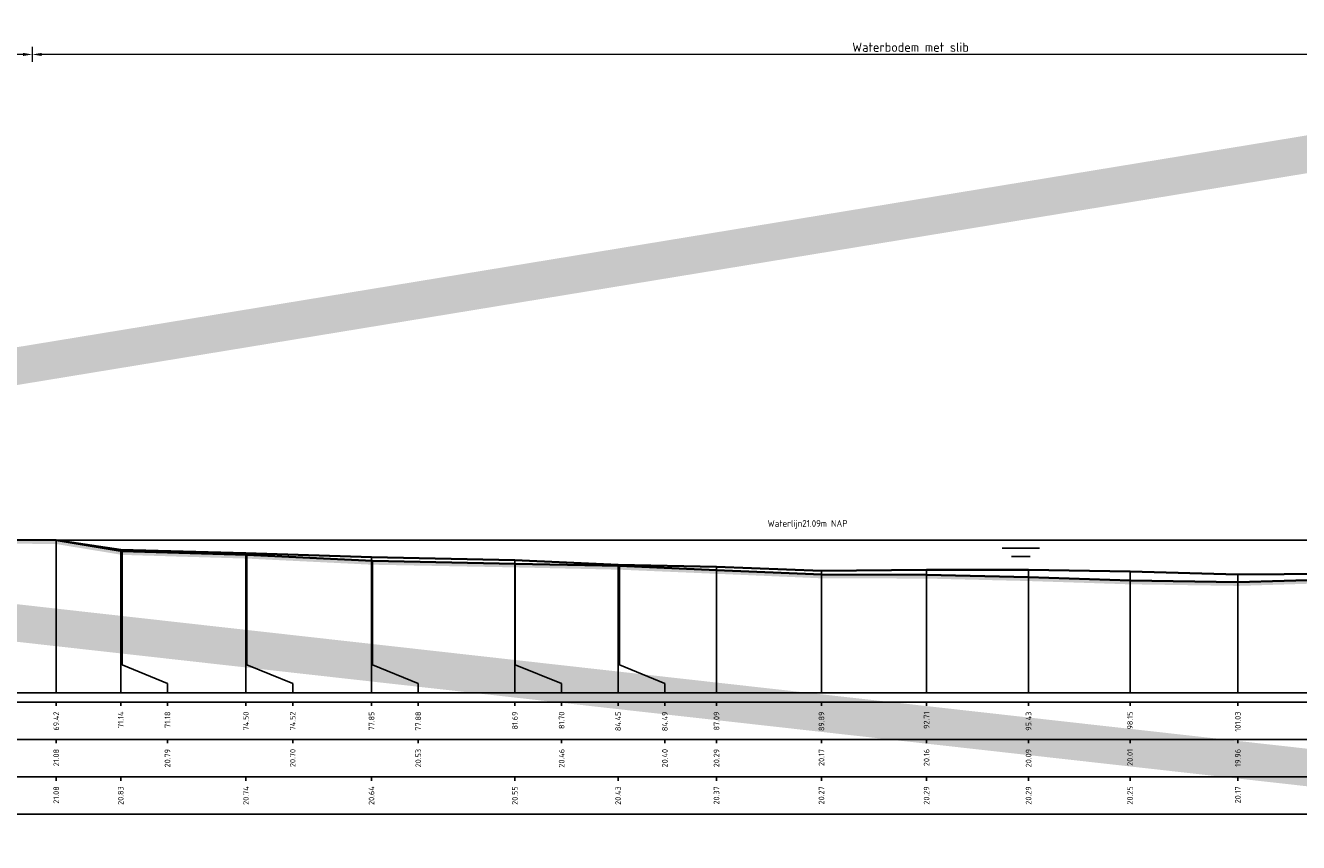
# Model space of a CAD drawing. Header units: metres. Extents: x 173015 to 189682, y 346605 to 348504.
# Tile 166 of 212: x 188948 to 188982, y 348423 to 348445. Entities that reach past the tile are written whole.
import ezdxf
from ezdxf.enums import TextEntityAlignment as Align

# ---------------------------------------------------------------- set-up
doc = ezdxf.new("R2010")
doc.units = ezdxf.units.M
doc.header["$PDMODE"] = 35
doc.header["$PDSIZE"] = 0.075
for name, color, linetype, lineweight in [('B-ME-OB-WATERLIJN-GD', 150, 'Continuous', 25), ('X-ME-AL-PROFIEL_HUIDIG MAAIVELD-GD', 252, 'Continuous', 0), ('X-XX-AL-DETAIL1-M-B', 252, 'Continuous', 18), ('X-XX-AL-DWARSPROFIEL_PROFIELLIJN BOVENKANT SLIB-GD', 42, 'Continuous', 35), ('X-XX-AL-DWARSPROFIEL_PROFIELLIJN MAAIVELD-GD', 8, 'Continuous', 35), ('X-XX-AL-HULPGEOMETRIE-G', 50, 'Continuous', 25), ('X-XX-AL-NAP-T18', 10, 'Continuous', 18)]:
    doc.layers.add(name, color=color, linetype=linetype, lineweight=lineweight)
doc.layers.add('X-ME-AL-PROFIELRASTER-S', color=7, linetype='Continuous')
doc.styles.add('NLCS-ISO-ANNOTATIVE-T18', font='NLCS-ISO.ttf', dxfattribs={"height": 1.8})
doc.styles.add('NLCS-ISO-M100-T18', font='NLCS-ISO.ttf', dxfattribs={"height": 0.18})
doc.styles.add('NLCS-ISO-M100-T25', font='NLCS-ISO.ttf', dxfattribs={"height": 0.25})
doc.dimstyles.new('NLCS-M100-T25-PIJL_L3_H2', dxfattribs={"dimscale": 0.1, "dimtxt": 2.5, "dimasz": 2.5, "dimexe": 2, "dimexo": 2, "dimgap": 0.7, "dimtad": 1, "dimdec": 3, "dimzin": 0, "dimdsep": 46, "dimtxsty": 'NLCS-ISO-M100-T25', "dimcen": 0, "dimdle": 2, "dimclrd": 256, "dimclre": 256, "dimclrt": 256, "dimazin": 0, "dimtfac": 1, "dimtdec": 3, "dimtofl": 0, "dimtmove": 0, "dimatfit": 3, "dimfxl": 2, "dimfxlon": 1, "dimtfillclr": 256, "dimtolj": 1, "dimtzin": 0, "dimlwd": -1, "dimlwe": -1, "dimarcsym": 0})

# ---------------------------------------------------------------- blocks, each defined once
blk = doc.blocks.new('SAL-PROFIELRASTER_BALK_EIND1-D')
at = {"color": 0, "linetype": 'ByBlock', "lineweight": -2, "flags": 128}
for points in [[(0, 0), (1, 0)], [(0, -2.5), (1, -2.5)], [(0, -12.5), (1, -12.5)]]:
    blk.add_lwpolyline(points, dxfattribs=at)
blk = doc.blocks.new('SAL-PROFIELRASTER_BALK_EIND2-D')
at = {"color": 0, "linetype": 'ByBlock', "lineweight": -2}
blk.add_line((1, -12.5), (0, -12.5), dxfattribs=at)
blk = doc.blocks.new('SAL-PROFIELRASTER_BALK_DATA-D')
at = {"color": 0, "linetype": 'ByBlock', "lineweight": -2}
blk.add_lwpolyline([(0, -3.5), (0, -2.5)], dxfattribs=at)
at = {"color": 0, "linetype": 'ByBlock', "lineweight": -2, "style": 'NLCS-ISO-ANNOTATIVE-T18'}
blk.add_attdef('GETAL', text='', height=1.5, rotation=90, dxfattribs=at).set_placement((0.75, -5), align=Align.RIGHT)
blk = doc.blocks.new('SAL-PROFIELRASTER_AANHAAL-D')
at = {"color": 9, "linetype": 'ByBlock', "lineweight": -2, "flags": 128}
blk.add_lwpolyline([(0, 1), (0, 0)], dxfattribs=at)
blk = doc.blocks.new('SAL-PROFIELRASTER_AANHAAL_STAGGER-D')
at = {"color": 9, "linetype": 'ByBlock', "lineweight": -2, "flags": 128}
for points in [[(0, 0), (0, -0.25)], [(0, -0.25), (1, -0.75)], [(1, -0.75), (1, -1)]]:
    blk.add_lwpolyline(points, dxfattribs=at)
blk = doc.blocks.new('*D35')
at = {"layer": 'Defpoints', "color": 0, "transparency": 16777216}
for p in [(188948.537, 348443.934), (188948.537, 348430.037), (188995.532, 348425.947)]:
    blk.add_point(p, dxfattribs=at)
at = {"layer": 'X-XX-AL-DETAIL1-M-B', "transparency": 16777216}
for p, q in [((188948.537, 348443.734), (188948.537, 348444.134)), ((188995.282, 348443.934), (188948.787, 348443.934)), ((188995.532, 348443.734), (188995.532, 348444.134))]:
    blk.add_line(p, q, dxfattribs=at)
for points in [[(188948.787, 348443.975), (188948.787, 348443.892), (188948.537, 348443.934)], [(188995.282, 348443.975), (188995.282, 348443.892), (188995.532, 348443.934)]]:
    blk.add_solid(points, dxfattribs=at)
at = {"layer": 'X-XX-AL-DETAIL1-M-B', "transparency": 16777216, "insert": (188972.034, 348444.129), "char_height": 0.25, "attachment_point": 5, "style": 'NLCS-ISO-M100-T25'}
blk.add_mtext('\\A1;Waterbodem met slib', dxfattribs=at)
blk = doc.blocks.new('*D48')
at = {"layer": 'Defpoints', "color": 0, "transparency": 16777216}
for p in [(188943.227, 348443.934), (188948.537, 348430.037), (188943.227, 348425.912)]:
    blk.add_point(p, dxfattribs=at)
at = {"layer": 'X-XX-AL-DETAIL1-M-B', "transparency": 16777216}
for p, q in [((188943.227, 348443.734), (188943.227, 348444.134)), ((188948.287, 348443.934), (188943.477, 348443.934)), ((188948.537, 348443.734), (188948.537, 348444.134))]:
    blk.add_line(p, q, dxfattribs=at)
for points in [[(188943.477, 348443.975), (188943.477, 348443.892), (188943.227, 348443.934)], [(188948.287, 348443.975), (188948.287, 348443.892), (188948.537, 348443.934)]]:
    blk.add_solid(points, dxfattribs=at)
at = {"layer": 'X-XX-AL-DETAIL1-M-B', "transparency": 16777216, "insert": (188945.882, 348444.166), "char_height": 0.25, "attachment_point": 5, "style": 'NLCS-ISO-M100-T25'}
blk.add_mtext('\\A1;Ruigte', dxfattribs=at)

msp = doc.modelspace()

# ---------------------------------------------------------------- hatches: boundary and pattern name
at = {"layer": 'X-ME-AL-PROFIEL_HUIDIG MAAIVELD-GD'}
h = msp.add_hatch(dxfattribs=at)
h.set_pattern_fill('AGR-MAAIVELD', color=256, scale=0.05, pattern_type=2)
h.set_pattern_definition([(45, (2170.6824, 91.25903), (-0.25000007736, 0.25000007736), []), (45, (2170.6467, 91.29474), (0, 0.50000015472), [0.3535535, -0.3535535]), (45, (2170.611, 91.33046), (0, 0.50000015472), [0.3535535, -0.3535535]), (45, (2170.57477, 91.36667), (0, 0.50000015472), [0.3535535, -0.3535535]), (45, (2170.53956, 91.4019), (0, 0.50000015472), [0.3535535, -0.3535535]), (45, (2170.50384, 91.4376), (0, 0.50000015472), [0.3535535, -0.3535535]), (45, (2170.46813, 91.4733), (0, 0.50000015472), [0.3535535, -0.3535535]), (315, (2170.6824, 91.25903), (0.25000007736, 0.25000007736), []), (315, (2170.71813, 91.29474), (0.50000015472, -1e-16), [0.3535535, -0.3535535]), (315, (2170.75384, 91.33046), (0.50000015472, -1e-16), [0.3535535, -0.3535535]), (315, (2170.79006, 91.36667), (0.50000015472, -1e-16), [0.3535535, -0.3535535]), (315, (2170.82527, 91.4019), (0.50000015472, -1e-16), [0.3535535, -0.3535535]), (315, (2170.861, 91.4376), (0.50000015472, -1e-16), [0.3535535, -0.3535535]), (315, (2170.8967, 91.4733), (0.50000015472, -1e-16), [0.3535535, -0.3535535])])
h.paths.add_polyline_path([(188933.6058, 348431.3958), (188927.11, 348431.4538), (188922.0577, 348431.8278), (188916.6964, 348432.0388), (188911.7593, 348432.1308), (188907.608, 348432.1728), (188905.0351, 348432.4178), (188901.4066, 348432.6098), (188898.9572, 348433.2828), (188898.0873, 348434.2737), (188896.6015, 348434.6448), (188894.9502, 348434.7188), (188893.1728, 348434.6798), (188890.9086, 348434.7288), (188888.8458, 348433.9988), (188883.9935, 348432.0088), (188882.0395, 348430.7668), (188881.3563, 348430.5858), (188880.7097, 348430.2008), (188879.7566, 348429.6698), (188879.7566, 348429.5698), (188880.7097, 348430.1008), (188881.3563, 348430.4858), (188882.0395, 348430.6668), (188883.9935, 348431.9088), (188888.8458, 348433.8988), (188890.9086, 348434.6288), (188893.1728, 348434.5798), (188894.9502, 348434.6188), (188896.6015, 348434.5448), (188898.0433, 348434.1635), (188898.9572, 348433.1828), (188901.4066, 348432.5098), (188905.0351, 348432.3178), (188907.608, 348432.0728), (188911.7593, 348432.0308), (188916.6964, 348431.9388), (188922.0577, 348431.7278), (188927.11, 348431.3538), (188933.6058, 348431.2958), (188937.6066, 348431.1508), (188943.2151, 348431.0628), (188946.4089, 348430.8538), (188949.175, 348430.8278), (188950.9405, 348430.5378), (188954.2766, 348430.4388), (188957.6347, 348430.2748), (188961.4535, 348430.2028), (188964.2453, 348430.1418), (188966.842, 348430.0318), (188969.6503, 348429.9108), (188972.4631, 348429.9038), (188975.1915, 348429.8378), (188977.906, 348429.7498), (188980.7908, 348429.7078), (188983.2688, 348429.7828), (188985.7744, 348429.6958), (188988.3146, 348429.6898), (188990.777, 348429.7088), (188993.4051, 348429.7258), (188995.5321, 348429.7308), (188995.5321, 348429.8308), (188993.4051, 348429.8258), (188990.777, 348429.8088), (188988.3146, 348429.7898), (188985.7744, 348429.7958), (188983.2688, 348429.8828), (188980.7908, 348429.8078), (188977.906, 348429.8498), (188975.1915, 348429.9378), (188972.4631, 348430.0038), (188969.6503, 348430.0108), (188966.842, 348430.1318), (188964.2453, 348430.2418), (188961.4535, 348430.3028), (188957.6347, 348430.3748), (188954.2766, 348430.5388), (188950.9405, 348430.6378), (188949.175, 348430.9278), (188946.4089, 348430.9538), (188943.2151, 348431.1628), (188937.6066, 348431.2508)])

# ---------------------------------------------------------------- linework, layer by layer
at = {"layer": 'B-ME-OB-WATERLIJN-GD'}
for points in [[(188948.5367, 348430.9338), (188995.5321, 348430.9338)], [(188974.4843, 348430.7154), (188975.4843, 348430.7154)], [(188974.7343, 348430.491), (188975.2343, 348430.491)]]:
    msp.add_lwpolyline(points, dxfattribs=at)
at = {"layer": 'X-XX-AL-DWARSPROFIEL_PROFIELLIJN BOVENKANT SLIB-GD'}
msp.add_lwpolyline([(188949.175, 348430.9278), (188950.9013, 348430.6698), (188954.2523, 348430.5798), (188957.6116, 348430.4798), (188961.4482, 348430.3928), (188964.2092, 348430.2738), (188966.842, 348430.2138), (188969.6503, 348430.1138), (188972.4631, 348430.1338), (188975.1915, 348430.1338), (188977.906, 348430.0938), (188980.7908, 348430.0138), (188983.2688, 348430.0338), (188985.7744, 348430.0038), (188988.3146, 348429.9338), (188990.777, 348430.0038), (188993.4051, 348429.9638), (188995.5321, 348429.9538)], dxfattribs=at)
at = {"layer": 'X-XX-AL-DWARSPROFIEL_PROFIELLIJN MAAIVELD-GD'}
msp.add_lwpolyline([(188922.0577, 348431.8278), (188927.11, 348431.4538), (188933.6058, 348431.3958), (188937.6066, 348431.2508), (188943.2151, 348431.1628), (188946.4089, 348430.9538), (188949.175, 348430.9278), (188950.9405, 348430.6378), (188954.2766, 348430.5388), (188957.6347, 348430.3748), (188961.4535, 348430.3028), (188964.2453, 348430.2418), (188966.842, 348430.1318), (188969.6503, 348430.0108), (188972.4631, 348430.0038), (188975.1915, 348429.9378), (188977.906, 348429.8498), (188980.7908, 348429.8078), (188983.2688, 348429.8828)], dxfattribs=at)
at = {"layer": 'X-XX-AL-HULPGEOMETRIE-G', "const_width": 1}
msp.add_lwpolyline([(188873.8898, 348423.396), (188995.814, 348443.4252), (188995.594, 348423.396), (188873.5015, 348437.0757)], dxfattribs=at)

# ---------------------------------------------------------------- block references
at = {"layer": 'X-ME-AL-PROFIELRASTER-S'}
for p, yscale in [((188949.175, 348426.8438), 4.084), ((188949.175, 348426.8438), 4.084), ((188950.9013, 348426.8438), 3.826000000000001), ((188950.9405, 348427.8438), 2.794), ((188954.2523, 348426.8438), 3.736000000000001), ((188954.2766, 348427.8438), 2.695), ((188957.6116, 348426.8438), 3.635999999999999), ((188957.6347, 348427.8438), 2.530999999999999), ((188961.4482, 348426.8438), 3.548999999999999), ((188961.4535, 348427.8438), 2.459), ((188964.2092, 348426.8438), 3.43), ((188964.2453, 348427.8438), 2.398), ((188966.842, 348426.8438), 3.370000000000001), ((188966.842, 348426.8438), 3.288), ((188969.6503, 348426.8438), 3.27), ((188969.6503, 348426.8438), 3.167000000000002), ((188972.4631, 348426.8438), 3.289999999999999), ((188972.4631, 348426.8438), 3.16), ((188975.1915, 348426.8438), 3.289999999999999), ((188975.1915, 348426.8438), 3.094000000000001), ((188977.906, 348426.8438), 3.25), ((188977.906, 348426.8438), 3.006), ((188980.7908, 348426.8438), 3.170000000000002), ((188980.7908, 348426.8438), 2.963999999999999)]:
    msp.add_blockref('SAL-PROFIELRASTER_AANHAAL-D', p, dxfattribs=dict(at, yscale=yscale))
for p, xscale, zscale in [((188950.9405, 348427.8438), 1.210841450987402, 1.210841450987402), ((188954.2766, 348427.8438), 1.225765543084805, 1.225765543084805), ((188957.6347, 348427.8438), 1.226957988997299, 1.226957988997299), ((188961.4535, 348427.8438), 1.244743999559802, 1.244743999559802), ((188964.2453, 348427.8438), 1.213951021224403, 1.213951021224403)]:
    msp.add_blockref('SAL-PROFIELRASTER_AANHAAL_STAGGER-D', p, dxfattribs=dict(at, xscale=xscale, zscale=zscale))
at = {"layer": 'X-ME-AL-PROFIELRASTER-S', "xscale": 117.0254849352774, "yscale": 0.1, "zscale": 117.0254849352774}
for name, p in [('SAL-PROFIELRASTER_BALK_EIND1-D', (188879.7566, 348426.8438)), ('SAL-PROFIELRASTER_BALK_EIND2-D', (188879.7566, 348425.8438)), ('SAL-PROFIELRASTER_BALK_EIND2-D', (188879.7566, 348424.8438))]:
    msp.add_blockref(name, p, dxfattribs=at)
at = {"layer": 'X-ME-AL-PROFIELRASTER-S', "xscale": 0.1, "yscale": 0.1, "zscale": 0.1}
for p, values in [((188949.175, 348426.8438), {'GETAL': '69.42'}), ((188949.175, 348426.8438), {'GETAL': '69.42'}), ((188950.9013, 348426.8438), {'GETAL': '71.14'}), ((188952.1513, 348426.8438), {'GETAL': '71.18'}), ((188954.2523, 348426.8438), {'GETAL': '74.50'}), ((188955.5023, 348426.8438), {'GETAL': '74.52'}), ((188957.6116, 348426.8438), {'GETAL': '77.85'}), ((188958.8616, 348426.8438), {'GETAL': '77.88'}), ((188961.4482, 348426.8438), {'GETAL': '81.69'}), ((188962.6982, 348426.8438), {'GETAL': '81.70'}), ((188964.2092, 348426.8438), {'GETAL': '84.45'}), ((188965.4592, 348426.8438), {'GETAL': '84.49'}), ((188966.842, 348426.8438), {'GETAL': '87.09'}), ((188966.842, 348426.8438), {'GETAL': '87.09'}), ((188969.6503, 348426.8438), {'GETAL': '89.89'}), ((188969.6503, 348426.8438), {'GETAL': '89.89'}), ((188972.4631, 348426.8438), {'GETAL': '92.71'}), ((188972.4631, 348426.8438), {'GETAL': '92.71'}), ((188975.1915, 348426.8438), {'GETAL': '95.43'}), ((188975.1915, 348426.8438), {'GETAL': '95.43'}), ((188977.906, 348426.8438), {'GETAL': '98.15'}), ((188977.906, 348426.8438), {'GETAL': '98.15'}), ((188980.7908, 348426.8438), {'GETAL': '101.03'}), ((188980.7908, 348426.8438), {'GETAL': '101.03'}), ((188949.175, 348425.8438), {'GETAL': '21.08'}), ((188952.1513, 348425.8438), {'GETAL': '20.79'}), ((188955.5023, 348425.8438), {'GETAL': '20.70'}), ((188958.8616, 348425.8438), {'GETAL': '20.53'}), ((188962.6982, 348425.8438), {'GETAL': '20.46'}), ((188965.4592, 348425.8438), {'GETAL': '20.40'}), ((188966.842, 348425.8438), {'GETAL': '20.29'}), ((188969.6503, 348425.8438), {'GETAL': '20.17'}), ((188972.4631, 348425.8438), {'GETAL': '20.16'}), ((188975.1915, 348425.8438), {'GETAL': '20.09'}), ((188977.906, 348425.8438), {'GETAL': '20.01'}), ((188980.7908, 348425.8438), {'GETAL': '19.96'}), ((188949.175, 348424.8438), {'GETAL': '21.08'}), ((188950.9013, 348424.8438), {'GETAL': '20.83'}), ((188954.2523, 348424.8438), {'GETAL': '20.74'}), ((188957.6116, 348424.8438), {'GETAL': '20.64'}), ((188961.4482, 348424.8438), {'GETAL': '20.55'}), ((188964.2092, 348424.8438), {'GETAL': '20.43'}), ((188966.842, 348424.8438), {'GETAL': '20.37'}), ((188969.6503, 348424.8438), {'GETAL': '20.27'}), ((188972.4631, 348424.8438), {'GETAL': '20.29'}), ((188975.1915, 348424.8438), {'GETAL': '20.29'}), ((188977.906, 348424.8438), {'GETAL': '20.25'}), ((188980.7908, 348424.8438), {'GETAL': '20.17'})]:
    msp.add_blockref('SAL-PROFIELRASTER_BALK_DATA-D', p, dxfattribs=at).add_auto_attribs(values)

# ---------------------------------------------------------------- texts
at = {"layer": 'X-XX-AL-NAP-T18', "color": 10, "insert": (188968.2092, 348431.2342), "char_height": 0.18, "attachment_point": 7, "style": 'NLCS-ISO-M100-T18'}
msp.add_mtext_dynamic_manual_height_columns('Waterlijn21.09m NAP', width=30.867547, gutter_width=4.5, heights=[0], dxfattribs=at)

# ---------------------------------------------------------------- dimensions: what is measured, and where the dimension line sits
at = {"layer": 'X-XX-AL-DETAIL1-M-B'}
for base, p1, p2, text, picture, middle in [((188948.5367, 348443.9336), (188995.5321, 348425.9465), (188948.5367, 348430.0365), 'Waterbodem met slib', '*D35', (188972.0344, 348443.9336)), ((188943.2266, 348443.9336), (188948.5367, 348430.0365), (188943.2266, 348425.9118), 'Ruigte', '*D48', (188945.8817, 348443.9336))]:
    dim = msp.add_linear_dim(base=base, p1=p1, p2=p2, text=text, dimstyle='NLCS-M100-T25-PIJL_L3_H2', dxfattribs=at)
    dim.commit()
    dim.dimension.update_dxf_attribs({"geometry": picture, "text_midpoint": middle, "dimtype": 160})

doc.saveas('drawing.dxf')
